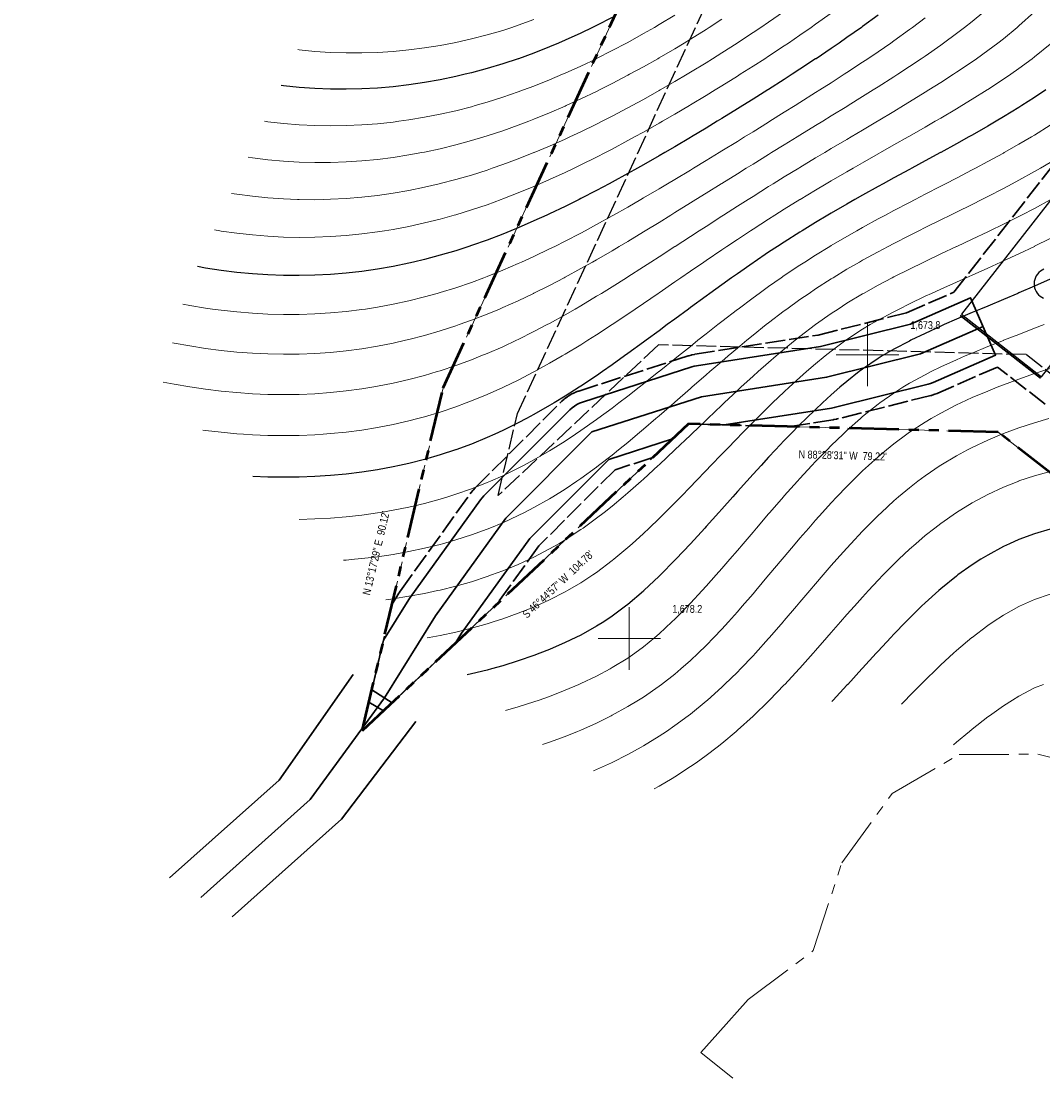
# Model space of a CAD drawing. Header units: inches. Extents: x -7927 to 9670, y -5337 to 8361.
# Tile 3 of 13: x -2231 to 904, y -2645 to 589. Entities that reach past the tile are written whole.
import ezdxf
from ezdxf.enums import TextEntityAlignment as Align

# ---------------------------------------------------------------- set-up
doc = ezdxf.new("R2010")
doc.units = ezdxf.units.IN
doc.header["$LTSCALE"] = 48
doc.header["$MEASUREMENT"] = 0
doc.linetypes.add('DASHED', pattern=[1.524, 1.27, -0.254])
doc.linetypes.add('PHANTOM', pattern=[6.35, 3.175, -0.635, 0.635, -0.635, 0.635, -0.635])
for name, color, linetype, lineweight in [('A-WALL-RETN', 7, 'CONTINUOUS', 35), ('C-PROP', 1, 'PHANTOM', 50), ('C-PROP-ADJC', 8, 'PHANTOM', 18), ('C-PROP-SETB', 8, 'DASHED', 25), ('C-ROAD', 7, 'CONTINUOUS', 35), ('C-TOPO-MAJR', 8, 'CONTINUOUS', 25), ('C-TOPO-MINR', 8, 'CONTINUOUS', 9), ('C-TOPO-SPOT', 1, 'CONTINUOUS', 18), ('L-DIST', 1, 'DASHED', 35), ('L-SITE', 7, 'CONTINUOUS', 25)]:
    doc.layers.add(name, color=color, linetype=linetype, lineweight=lineweight)
doc.styles.add('JM', font='IBMPlexSansCondensed-Regular.ttf')

msp = doc.modelspace()

# ---------------------------------------------------------------- linework, layer by layer
at = {"layer": 'A-WALL-RETN'}
msp.add_line((650.2, -315), (896, -507.1), dxfattribs=at)
at = {"layer": 'C-PROP'}
msp.add_lwpolyline([(3012.1, 4516.7), (3107.3, -2502.7), (766.6, -672.6), (-183.6, -647.3), (-1099.5, -1508.8), (-1185, -1589.3), (-936.4, -536.9), (348.3, 2247.8)], dxfattribs=at)
at = {"layer": 'C-PROP-ADJC'}
msp.add_lwpolyline([(348.3, 2247.8), (-936.4, -536.9), (-1185, -1589.3), (-1099.5, -1508.8), (-183.6, -647.3), (766.6, -672.6), (3107.3, -2502.7), (3111, -2670.5), (3126.1, -3344.5), (3170.3, -5312.6), (1408.7, -5316.5), (-1270.5, -5322.6), (-4654, -5336.1), (-4763.3, -5336.6), (-3079.2, -2749.6), (-3045.3, -2697.4), (-4152.2, -1085.1), (-4260.8, -926.9), (-3779.9, -614.3), (-3738.3, -668.7), (-3468.1, -1022.9), (-3217.9, 1391.4)], dxfattribs=at)
msp.add_lwpolyline([(2146.8, -3486.4), (1431.9, -3810.2), (1077.4, -3481.4), (891.7, -3266), (189.3, -2846.2), (-145.7, -2575.6), (-94, -2518), (-0.2, -2413.7), (198.9, -2263.3), (286.9, -1994), (441.3, -1781.2), (646.5, -1661.4), (887.6, -1660.8), (1112.8, -1715.7), (1328.3, -1838.7), (1657.1, -2108.4), (2092.8, -2934.2), (2111, -2968.7)], close=True, dxfattribs=at)
at = {"layer": 'C-PROP-SETB'}
msp.add_lwpolyline([(2773.9, 4378.8), (2860.5, -2005.1), (852.1, -434.8), (-276.1, -404.7), (-767.9, -867.4), (-708.4, -615.5), (566.2, 2147.2)], dxfattribs=at)
at = {"layer": 'C-ROAD'}
msp.add_lwpolyline([(-1037.9, -1179.9), (-821.9, -879.9), (-817.1, -873.8), (-811.9, -868.1), (-547.9, -604.1), (-541.1, -598), (-533.9, -592.5), (-526.1, -587.8), (-517.9, -583.8), (-509.4, -580.6), (-173.4, -472.6), (-166.2, -470.6), (-158.8, -469.2), (220.9, -409.8), (496.9, -340.8), (681.5, -260), (758.5, -436), (566.5, -520), (559, -522.9), (551.3, -525.1), (263.3, -597.1), (254.8, -598.8), (-74.5, -650.3), (-183.6, -647.4), (-232.3, -693.2), (-428.5, -756.3), (-670.6, -998.4), (-880.1, -1289.4), (-899.8, -1321.2), (-1092.6, -1502.5), (-1155.4, -1463.6), (-1119.4, -1311.2), (-1041.6, -1185.5)], close=True, dxfattribs=at)
for points in [[(-1116, -1488), (-960, -1236), (-744, -936), (-480, -672), (-144, -564), (240, -504), (528, -432), (720, -348)], [(-1212, -1416), (-1440, -1740), (-1776, -2040)], [(-1116, -1488), (-1344, -1800), (-1680, -2100)], [(-1020, -1560), (-1248, -1860), (-1584, -2160)]]:
    msp.add_lwpolyline(points, dxfattribs=at)
at = {"layer": 'C-TOPO-MAJR'}
for points in [[(398.2, 606.9), (350.2, 571.7), (346.9, 569.3), (302.2, 537.8), (278.6, 521.3), (254.2, 504.7), (207.6, 473.3), (206.2, 472.4), (158.2, 440.9), (134.3, 425.3), (110.2, 409.8), (62.2, 379.2), (59.3, 377.3), (14.2, 349), (-17.4, 329.3), (-33.8, 319.1), (-81.8, 289.6), (-95.5, 281.3), (-129.8, 260.4), (-175, 233.3), (-177.8, 231.6), (-225.8, 203.2), (-256.5, 185.3), (-273.8, 175.2), (-321.8, 147.6), (-340.3, 137.3), (-369.8, 120.7), (-417.8, 94.4), (-427.5, 89.3), (-465.8, 68.8), (-513.8, 44), (-519.4, 41.3), (-561.8, 20.1), (-609.8, -2.8), (-618.5, -6.7), (-657.8, -24.7), (-705.8, -45.4), (-728.8, -54.7), (-753.8, -64.9), (-801.8, -83.2), (-849.8, -100.1), (-857.7, -102.7), (-897.8, -115.8), (-945.8, -130), (-993.8, -142.7), (-1027.7, -150.7), (-1041.8, -154.1), (-1089.8, -163.9), (-1137.8, -172.3), (-1185.8, -179.3), (-1233.8, -184.7), (-1281.8, -188.7), (-1329.8, -191.2), (-1377.8, -192.3), (-1425.8, -191.9), (-1473.8, -190.2), (-1521.8, -187), (-1569.8, -182.4), (-1617.8, -176.4), (-1665.8, -169), (-1689.8, -164.6)], [(-417.8, 600), (-465.8, 575.3), (-478, 569.3), (-513.8, 552), (-561.8, 530.1), (-582.4, 521.3), (-609.8, 509.7), (-657.8, 490.7), (-705.7, 473.3), (-705.8, 473.3), (-753.8, 457.3), (-801.8, 442.8), (-849.8, 429.8), (-868.8, 425.3), (-897.8, 418.3), (-945.8, 408.3), (-993.8, 399.8), (-1041.8, 392.7), (-1089.8, 387.1), (-1137.8, 383), (-1185.8, 380.4), (-1233.8, 379.3), (-1281.8, 379.7), (-1329.8, 381.6), (-1377.8, 385.1), (-1425.8, 390.1), (-1433.4, 391.1)], [(912.2, 377.3), (878.2, 354.6), (839.2, 329.3), (830.2, 323.7), (782.2, 294.4), (760.3, 281.3), (734.2, 266.2), (686.2, 238.7), (676.7, 233.3), (638.2, 212), (590.2, 185.6), (589.7, 185.3), (542.2, 159.5), (501.3, 137.3), (494.2, 133.5), (446.2, 107.5), (413.2, 89.3), (398.2, 81.2), (350.2, 54.5), (327, 41.3), (302.2, 27.3), (254.2, -0.6), (243.9, -6.7), (206.2, -29.2), (164.6, -54.7), (158.2, -58.7), (110.2, -89.2), (89.3, -102.7), (62.2, -120.6), (17.5, -150.7), (14.2, -153), (-33.8, -186.3), (-51.5, -198.7), (-81.8, -220.5), (-118.3, -246.7), (-129.8, -255.2), (-177.8, -290.3), (-183.8, -294.7), (-225.8, -325.9), (-248.8, -342.7), (-273.8, -361.5), (-313.8, -390.7), (-321.8, -396.7), (-369.8, -431.7), (-379.8, -438.7), (-417.8, -466), (-447.9, -486.7), (-465.8, -499.3), (-513.8, -531.3), (-519.2, -534.7), (-561.8, -562.2), (-595.9, -582.7), (-609.8, -591.2), (-657.8, -618.6), (-680.6, -630.7), (-705.8, -644.2), (-753.8, -667.7), (-778.3, -678.7), (-801.8, -689.3), (-849.8, -709), (-897.8, -726.6), (-898.2, -726.7), (-945.8, -742.4), (-993.8, -756.4), (-1041.8, -768.5), (-1070, -774.7), (-1089.8, -779.1), (-1137.8, -788), (-1185.8, -795.4), (-1233.8, -801.2), (-1281.8, -805.7), (-1329.8, -808.8), (-1377.8, -810.5), (-1425.8, -811), (-1473.8, -810.2), (-1520.2, -808.2)], [(926.2, -202.8), (878.2, -224.4), (830.2, -245), (826.3, -246.7), (782.2, -265.4), (734.2, -285.5), (712.3, -294.7), (686.2, -305.7), (638.2, -326.3), (600.8, -342.7), (590.2, -347.4), (542.2, -369.7), (498.6, -390.7), (494.2, -392.9), (446.2, -418.4), (410.5, -438.7), (398.2, -446.2), (350.2, -478.9), (339.9, -486.7), (302.2, -516.8), (281, -534.7), (254.2, -558.2), (227.3, -582.7), (206.2, -602.6), (177.1, -630.7), (158.2, -649.5), (129.4, -678.7), (110.2, -698.6), (83.4, -726.7), (62.2, -749.5), (38.8, -774.7), (14.2, -801.8), (-4.9, -822.7), (-33.8, -855), (-48, -870.7), (-81.8, -908.6), (-90.9, -918.7), (-129.8, -962.1), (-134.1, -966.7), (-177.8, -1014.7), (-177.8, -1014.7), (-222.9, -1062.7), (-225.8, -1065.8), (-270, -1110.7), (-273.8, -1114.5), (-320.3, -1158.7), (-321.8, -1160.1), (-369.8, -1201.5), (-376.5, -1206.7), (-417.8, -1237.5), (-443.9, -1254.7), (-465.8, -1268.3), (-513.8, -1294.9), (-529.6, -1302.7), (-561.8, -1318.1), (-609.8, -1338.9), (-639.8, -1350.7), (-657.8, -1357.6), (-705.8, -1374.2), (-753.8, -1389.2), (-787.8, -1398.7), (-801.8, -1402.6), (-849.8, -1414.4), (-863, -1417.3)], [(926.2, -970.5), (878.2, -984.3), (830.2, -1001.9), (801.4, -1014.7), (782.2, -1023.6), (734.2, -1049.5), (712.8, -1062.7), (686.2, -1079.7), (642.9, -1110.7), (638.2, -1114.2), (590.2, -1153.1), (583.8, -1158.7), (542.2, -1196.2), (531.2, -1206.7), (494.2, -1242.8), (482.6, -1254.7), (446.2, -1292.4), (436.6, -1302.7), (398.2, -1344), (392.1, -1350.7), (350.2, -1396.6), (348.3, -1398.7), (304.6, -1446.7), (302.2, -1449.3), (260.3, -1494.7), (255.9, -1499.3)]]:
    msp.add_lwpolyline(points, dxfattribs=at)
at = {"layer": 'C-TOPO-MINR'}
for points in [[(878.2, 617.1), (830.2, 574), (824.8, 569.3), (782.2, 534.7), (765.1, 521.3), (734.2, 498.3), (699.5, 473.3), (686.2, 464.1), (638.2, 431.6), (628.8, 425.3), (590.2, 400.5), (553.8, 377.3), (542.2, 370.1), (494.2, 340.6), (475.8, 329.3), (446.2, 311.6), (398.2, 282.8), (395.7, 281.3), (350.2, 254.3), (314.9, 233.3), (302.2, 225.8), (254.2, 197.3), (234.3, 185.3), (206.2, 168.6), (158.2, 139.6), (154.4, 137.3), (110.2, 110.4), (76, 89.3), (62.2, 80.7), (14.2, 50.8), (-0.9, 41.3), (-33.8, 20.4), (-76.4, -6.7), (-81.8, -10.2), (-129.8, -41.2), (-150.9, -54.7), (-177.8, -72.3), (-224.7, -102.7), (-225.8, -103.4), (-273.8, -134.7), (-298.9, -150.7), (-321.8, -165.6), (-369.8, -196.2), (-373.9, -198.7), (-417.8, -226.4), (-451.1, -246.7), (-465.8, -255.8), (-513.8, -284.5), (-531.7, -294.7), (-561.8, -312.2), (-609.8, -338.7), (-617.6, -342.7), (-657.8, -364), (-705.8, -387.9), (-711.9, -390.7), (-753.8, -410.4), (-801.8, -431.2), (-820.5, -438.7), (-849.8, -450.5), (-897.8, -468.2), (-945.8, -484.1), (-954.4, -486.7), (-993.8, -498.5), (-1041.8, -511.2), (-1089.8, -522.3), (-1137.8, -531.8), (-1155.7, -534.7), (-1185.8, -539.7), (-1233.8, -546.1), (-1281.8, -551.1), (-1329.8, -554.5), (-1377.8, -556.6), (-1425.8, -557.3), (-1473.8, -556.6), (-1521.8, -554.6), (-1569.8, -551.2), (-1617.8, -546.6), (-1665.8, -540.8), (-1706.7, -534.7), (-1713.8, -533.7), (-1761.8, -525.3), (-1795.2, -518.7)], [(722.8, 617.3), (686.2, 587.4), (663.4, 569.3), (638.2, 550.2), (599.1, 521.3), (590.2, 515), (542.2, 481.4), (530.4, 473.3), (494.2, 449.1), (458.1, 425.3), (446.2, 417.7), (398.2, 387), (383, 377.3), (350.2, 356.8), (306, 329.3), (302.2, 327), (254.2, 297.5), (228, 281.3), (206.2, 268), (158.2, 238.6), (149.5, 233.3), (110.2, 209.2), (71.3, 185.3), (62.2, 179.7), (14.2, 150.1), (-6.6, 137.3), (-33.8, 120.4), (-81.8, 90.6), (-83.9, 89.3), (-129.8, 60.7), (-161, 41.3), (-177.8, 30.8), (-225.8, 0.9), (-238.3, -6.7), (-273.8, -28.8), (-316.3, -54.7), (-321.8, -58.1), (-369.8, -87.2), (-396, -102.7), (-417.8, -115.8), (-465.8, -143.6), (-478.5, -150.7), (-513.8, -170.8), (-561.8, -197), (-565.2, -198.7), (-609.8, -222.3), (-657.8, -246.2), (-658.8, -246.7), (-705.8, -269.2), (-753.8, -290.6), (-763.6, -294.7), (-801.8, -310.8), (-849.8, -329.4), (-887.3, -342.7), (-897.8, -346.5), (-945.8, -362.1), (-993.8, -376.1), (-1041.8, -388.5), (-1051.6, -390.7), (-1089.8, -399.4), (-1137.8, -408.8), (-1185.8, -416.6), (-1233.8, -422.9), (-1281.8, -427.7), (-1329.8, -431), (-1377.8, -432.9), (-1425.8, -433.4), (-1473.8, -432.5), (-1521.8, -430.3), (-1569.8, -426.7), (-1617.8, -421.8), (-1665.8, -415.6), (-1713.8, -408.1), (-1761.8, -399.3), (-1766.8, -398.2)], [(107.7, 617.3), (62.2, 585.7), (38.1, 569.3), (14.2, 553.3), (-33.8, 521.6), (-34.3, 521.3), (-81.8, 490.9), (-109.8, 473.3), (-129.8, 460.9), (-177.8, 431.6), (-188.3, 425.3), (-225.8, 403), (-270.2, 377.3), (-273.8, 375.2), (-321.8, 348.2), (-356.5, 329.3), (-369.8, 322), (-417.8, 296.7), (-448.2, 281.3), (-465.8, 272.4), (-513.8, 248.9), (-547.4, 233.3), (-561.8, 226.6), (-609.8, 205.2), (-657.2, 185.3), (-657.8, 185.1), (-705.8, 166), (-753.8, 148.2), (-785.7, 137.3), (-801.8, 131.7), (-849.8, 116.4), (-897.8, 102.5), (-945.8, 90), (-948.8, 89.3), (-993.8, 78.8), (-1041.8, 69), (-1089.8, 60.7), (-1137.8, 53.8), (-1185.8, 48.4), (-1233.8, 44.4), (-1281.8, 41.8), (-1304.8, 41.3), (-1329.8, 40.7), (-1377.8, 41.1), (-1383, 41.3), (-1425.8, 42.9), (-1473.8, 46.2), (-1521.8, 51), (-1569.8, 57.2), (-1586.2, 59.8)], [(542.2, 598.6), (503.5, 569.3), (494.2, 562.5), (446.2, 528), (436.8, 521.3), (398.2, 494.7), (366.7, 473.3), (350.2, 462.3), (302.2, 430.7), (294, 425.3), (254.2, 399.7), (219.3, 377.3), (206.2, 369.1), (158.2, 338.8), (143.1, 329.3), (110.2, 308.8), (66, 281.3), (62.2, 278.9), (14.2, 249.3), (-11.7, 233.3), (-33.8, 219.7), (-81.8, 190.2), (-89.9, 185.3), (-129.8, 160.9), (-168.7, 137.3), (-177.8, 131.7), (-225.8, 102.8), (-248.5, 89.3), (-273.8, 74.1), (-321.8, 45.9), (-329.8, 41.3), (-369.8, 18), (-413.5, -6.7), (-417.8, -9.2), (-465.8, -35.9), (-501, -54.7), (-513.8, -61.7), (-561.8, -86.7), (-594.1, -102.7), (-609.8, -110.6), (-657.8, -133.6), (-695.8, -150.7), (-705.8, -155.3), (-753.8, -175.8), (-801.8, -195), (-811.9, -198.7), (-849.8, -212.9), (-897.8, -229.3), (-945.8, -244.2), (-954.9, -246.7), (-993.8, -257.7), (-1041.8, -269.6), (-1089.8, -280.1), (-1137.8, -289), (-1174.6, -294.7), (-1185.8, -296.5), (-1233.8, -302.4), (-1281.8, -306.9), (-1329.8, -310), (-1377.8, -311.6), (-1425.8, -311.7), (-1473.8, -310.5), (-1521.8, -307.8), (-1569.8, -303.8), (-1617.8, -298.4), (-1644.5, -294.7), (-1665.8, -291.7), (-1713.8, -283.7), (-1735.3, -279.5)], [(254.2, 613.2), (206.2, 578.9), (192.6, 569.3), (158.2, 545.6), (122.6, 521.3), (110.2, 513), (62.2, 481.2), (50.1, 473.3), (14.2, 450.1), (-24.7, 425.3), (-33.8, 419.5), (-81.8, 389.6), (-101.8, 377.3), (-129.8, 360.2), (-177.8, 331.3), (-181.1, 329.3), (-225.8, 303), (-263.3, 281.3), (-273.8, 275.2), (-321.8, 248.2), (-348.9, 233.3), (-369.8, 221.8), (-417.8, 196.1), (-438.7, 185.3), (-465.8, 171.2), (-513.8, 147.3), (-534.7, 137.3), (-561.8, 124.2), (-609.8, 102.2), (-639.5, 89.3), (-657.8, 81.3), (-705.8, 61.4), (-753.8, 42.8), (-758.1, 41.3), (-801.8, 25.4), (-849.8, 9.3), (-897.8, -5.4), (-902.6, -6.7), (-945.8, -18.8), (-993.8, -30.8), (-1041.8, -41.4), (-1089.8, -50.5), (-1116.1, -54.7), (-1137.8, -58.2), (-1185.8, -64.5), (-1233.8, -69.3), (-1281.8, -72.6), (-1329.8, -74.5), (-1377.8, -74.9), (-1425.8, -73.9), (-1473.8, -71.4), (-1521.8, -67.5), (-1569.8, -62.1), (-1617.8, -55.4), (-1621.7, -54.7), (-1637.8, -52)], [(-81.8, 594.3), (-120.3, 569.3), (-129.8, 563.2), (-177.8, 533.2), (-197.2, 521.3), (-225.8, 504), (-273.8, 475.8), (-278.2, 473.3), (-321.8, 448.6), (-364.3, 425.3), (-369.8, 422.3), (-417.8, 397.1), (-457, 377.3), (-465.8, 372.9), (-513.8, 349.8), (-558.6, 329.3), (-561.8, 327.8), (-609.8, 307), (-657.8, 287.4), (-673.9, 281.3), (-705.8, 269.1), (-753.8, 252), (-801.8, 236.2), (-811.6, 233.3), (-849.8, 221.8), (-897.8, 208.7), (-945.8, 197), (-993.8, 186.7), (-1001.4, 185.3), (-1041.8, 177.8), (-1089.8, 170.3), (-1137.8, 164.3), (-1185.8, 159.7), (-1233.8, 156.6), (-1281.8, 154.9), (-1329.8, 154.7), (-1377.8, 156), (-1425.8, 158.8), (-1473.8, 163.1), (-1521.8, 168.8), (-1535, 170.8)], [(-225.8, 606.8), (-273.8, 577.9), (-288.5, 569.3), (-321.8, 550.1), (-369.8, 523.4), (-373.7, 521.3), (-417.8, 497.9), (-465.8, 473.6), (-466.4, 473.3), (-513.8, 450.5), (-561.8, 428.7), (-569.8, 425.3), (-609.8, 408.2), (-657.8, 389.1), (-689.6, 377.3), (-705.8, 371.3), (-753.8, 354.8), (-801.8, 339.7), (-838.4, 329.3), (-849.8, 326), (-897.8, 313.7), (-945.8, 302.9), (-993.8, 293.4), (-1041.8, 285.5), (-1072.3, 281.3), (-1089.8, 278.9), (-1137.8, 273.8), (-1185.8, 270.2), (-1233.8, 268), (-1281.8, 267.4), (-1329.8, 268.2), (-1377.8, 270.5), (-1425.8, 274.3), (-1473.8, 279.6), (-1484.1, 281.1)], [(-657.8, 593.1), (-705.8, 575.8), (-725.8, 569.3), (-753.8, 560.2), (-801.8, 546.3), (-849.8, 534), (-897.8, 523.2), (-907.7, 521.3), (-945.8, 514), (-993.8, 506.4), (-1041.8, 500.3), (-1089.8, 495.7), (-1137.8, 492.7), (-1185.8, 491.2), (-1233.8, 491.2), (-1281.8, 492.7), (-1329.8, 495.8), (-1377.8, 500.5), (-1382.6, 501.1)], [(926.2, 517.9), (878.2, 478.8), (871.1, 473.3), (830.2, 443.3), (804.7, 425.3), (782.2, 410.1), (734.2, 378.6), (732.2, 377.3), (686.2, 348.7), (654.6, 329.3), (638.2, 319.5), (590.2, 291.2), (573.4, 281.3), (542.2, 263.4), (494.2, 235.8), (489.9, 233.3), (446.2, 208.6), (405.4, 185.3), (398.2, 181.2), (350.2, 153.9), (321.5, 137.3), (302.2, 126.2), (254.2, 98.2), (239.1, 89.3), (206.2, 69.8), (159, 41.3), (158.2, 40.8), (110.2, 11.2), (81.6, -6.7), (62.2, -19), (14.2, -49.8), (6.7, -54.7), (-33.8, -81.4), (-66, -102.7), (-81.8, -113.4), (-129.8, -145.9), (-137, -150.7), (-177.8, -178.8), (-207, -198.7), (-225.8, -211.8), (-273.8, -244.9), (-276.5, -246.7), (-321.8, -277.9), (-346.9, -294.7), (-369.8, -310.5), (-417.8, -342.4), (-418.2, -342.7), (-465.8, -373.8), (-492.7, -390.7), (-513.8, -404.2), (-561.8, -433.3), (-571.1, -438.7), (-609.8, -461.3), (-656.1, -486.7), (-657.8, -487.7), (-705.8, -512.7), (-751.6, -534.7), (-753.8, -535.7), (-801.8, -557.3), (-849.8, -576.9), (-865.4, -582.7), (-897.8, -594.8), (-945.8, -611), (-993.8, -625.3), (-1014.5, -630.7), (-1041.8, -637.9), (-1089.8, -648.9), (-1137.8, -658.3), (-1185.8, -666), (-1233.8, -672.3), (-1281.8, -677.1), (-1304.7, -678.7), (-1329.8, -680.5), (-1377.8, -682.5), (-1425.8, -683.1), (-1473.8, -682.5), (-1521.8, -680.5), (-1549, -678.7), (-1569.8, -677.3), (-1617.8, -672.9), (-1665.8, -667.3), (-1673.4, -666.2)], [(926.2, 268.9), (878.2, 239.1), (868.4, 233.3), (830.2, 210.9), (785, 185.3), (782.2, 183.8), (734.2, 157.6), (696.3, 137.3), (686.2, 132), (638.2, 106.9), (604.4, 89.3), (590.2, 82), (542.2, 57.2), (511.6, 41.3), (494.2, 32.3), (446.2, 7.2), (420.3, -6.7), (398.2, -18.5), (350.2, -44.8), (332.7, -54.7), (302.2, -72), (254.2, -100.2), (250, -102.7), (206.2, -129.6), (173, -150.7), (158.2, -160.3), (110.2, -192.4), (100.9, -198.7), (62.2, -225.9), (33.1, -246.7), (14.2, -260.7), (-31.5, -294.7), (-33.8, -296.5), (-81.8, -333.5), (-93.8, -342.7), (-129.8, -371.3), (-154.6, -390.7), (-177.8, -409.5), (-214.6, -438.7), (-225.8, -447.9), (-273.8, -486.3), (-274.3, -486.7), (-321.8, -524.6), (-335, -534.7), (-369.8, -562.2), (-397, -582.7), (-417.8, -598.7), (-461.5, -630.7), (-465.8, -633.9), (-513.8, -667.8), (-530.4, -678.7), (-561.8, -699.8), (-605.2, -726.7), (-609.8, -729.6), (-657.8, -757.5), (-690.3, -774.7), (-705.8, -783), (-753.8, -806.3), (-791.2, -822.7), (-801.8, -827.3), (-849.8, -846.3), (-897.8, -863.2), (-922, -870.7), (-945.8, -878.1), (-993.8, -891.2), (-1041.8, -902.6), (-1089.8, -912.3), (-1127.7, -918.7), (-1137.8, -920.4), (-1185.8, -927.1), (-1233.8, -932.4), (-1281.8, -936.3), (-1329.8, -938.9), (-1377.7, -940.3)], [(926.2, 154.9), (896.1, 137.3), (878.2, 126.9), (830.2, 100.4), (809.5, 89.3), (782.2, 74.9), (734.2, 50.3), (716.5, 41.3), (686.2, 26.2), (638.2, 2.4), (619.8, -6.7), (590.2, -21.2), (542.2, -45), (522.8, -54.7), (494.2, -69), (446.2, -93.6), (428.9, -102.7), (398.2, -118.9), (350.2, -145.2), (340.7, -150.7), (302.2, -172.9), (259.7, -198.7), (254.2, -202.1), (206.2, -233.1), (186, -246.7), (158.2, -266), (118.2, -294.7), (110.2, -300.6), (62.2, -337.2), (55, -342.7), (14.2, -375.4), (-4.8, -390.7), (-33.8, -415), (-62.3, -438.7), (-81.8, -455.5), (-118.3, -486.7), (-129.8, -496.9), (-173.4, -534.7), (-177.8, -538.7), (-225.8, -580.7), (-228.2, -582.7), (-273.8, -622.5), (-283.5, -630.7), (-321.8, -663.8), (-339.9, -678.7), (-369.8, -704), (-398.1, -726.7), (-417.8, -742.7), (-459.4, -774.7), (-465.8, -779.6), (-513.8, -814.5), (-525.9, -822.7), (-561.8, -847), (-600, -870.7), (-609.8, -876.8), (-657.8, -904), (-686.5, -918.7), (-705.8, -928.6), (-753.8, -950.6), (-792.9, -966.7), (-801.8, -970.3), (-849.8, -987.8), (-897.8, -1003.3), (-938.2, -1014.7), (-945.8, -1016.8), (-993.8, -1028.7), (-1041.8, -1038.9), (-1089.8, -1047.5), (-1137.8, -1054.7), (-1185.8, -1060.6), (-1208.5, -1062.7), (-1233.8, -1065.1), (-1242.4, -1065.7)], [(926.2, 40.3), (878.2, 14), (838.3, -6.7), (830.2, -10.9), (782.2, -34.8), (740.9, -54.7), (734.2, -57.9), (686.2, -80.7), (639.2, -102.7), (638.2, -103.1), (590.2, -125.8), (542.2, -148.6), (537.8, -150.7), (494.2, -172), (446.2, -196.2), (441.4, -198.7), (398.2, -221.6), (353.1, -246.7), (350.2, -248.4), (302.2, -277.3), (275.1, -294.7), (254.2, -308.6), (206.2, -342.3), (205.6, -342.7), (158.2, -378.9), (143.2, -390.7), (110.2, -417.8), (85.1, -438.7), (62.2, -458.7), (30.1, -486.7), (14.2, -501.2), (-22.8, -534.7), (-33.8, -545.1), (-74.2, -582.7), (-81.8, -590), (-124.8, -630.7), (-129.8, -635.6), (-175, -678.7), (-177.8, -681.4), (-225.3, -726.7), (-225.8, -727.2), (-273.8, -772.4), (-276.4, -774.7), (-321.8, -816.5), (-328.9, -822.7), (-369.8, -858.9), (-383.9, -870.7), (-417.8, -899.2), (-442.7, -918.7), (-465.8, -936.8), (-507.3, -966.7), (-513.8, -971.4), (-561.8, -1002.8), (-581.9, -1014.7), (-609.8, -1031), (-657.8, -1056.1), (-671.7, -1062.7), (-705.8, -1078.5), (-753.8, -1098.3), (-787.6, -1110.7), (-801.8, -1115.8), (-849.8, -1131.3), (-897.8, -1145), (-945.8, -1156.9), (-954.1, -1158.7), (-993.8, -1167.3), (-1041.8, -1176.2), (-1089.8, -1183.7), (-1112, -1186.5)], [(926.2, -78.3), (878.2, -102.3), (877.4, -102.7), (830.2, -125.4), (782.2, -147.4), (775, -150.7), (734.2, -169.1), (686.2, -190.5), (667.8, -198.7), (638.2, -211.9), (590.2, -233.6), (561.6, -246.7), (542.2, -255.7), (494.2, -278.8), (462.3, -294.7), (446.2, -302.9), (398.2, -328.7), (374.1, -342.7), (350.2, -357), (302.2, -388.5), (299.1, -390.7), (254.2, -424.3), (235.8, -438.7), (206.2, -463.3), (178.6, -486.7), (158.2, -504.9), (125.2, -534.7), (110.2, -548.9), (74.5, -582.7), (62.2, -594.8), (25.6, -630.7), (14.2, -642.3), (-22, -678.7), (-33.8, -691), (-68.6, -726.7), (-81.8, -740.5), (-114.9, -774.7), (-129.8, -790.5), (-161, -822.7), (-177.8, -840.3), (-207.6, -870.7), (-225.8, -889.5), (-255.1, -918.7), (-273.8, -937.4), (-304.4, -966.7), (-321.8, -983.4), (-356.5, -1014.7), (-369.8, -1026.7), (-413, -1062.7), (-417.8, -1066.6), (-465.8, -1102.7), (-477.6, -1110.7), (-513.8, -1134.7), (-554.7, -1158.7), (-561.8, -1162.7), (-609.8, -1187.4), (-652.3, -1206.7), (-657.8, -1209.1), (-705.8, -1228.4), (-753.8, -1245.5), (-782.7, -1254.7), (-801.8, -1260.7), (-849.8, -1274.1), (-897.8, -1286), (-945.8, -1296.4), (-979.2, -1302.7), (-985.4, -1303.9)], [(907.3, -342.7), (878.2, -354), (830.2, -372.5), (782.8, -390.7), (782.2, -390.9), (734.2, -410.1), (686.2, -429.7), (665.1, -438.7), (638.2, -450.4), (590.2, -472.5), (560.9, -486.7), (542.2, -496.2), (494.2, -522.6), (474.1, -534.7), (446.2, -552.5), (403.2, -582.7), (398.2, -586.4), (350.2, -625), (343.6, -630.7), (302.2, -667.7), (290.5, -678.7), (254.2, -713.9), (241.4, -726.7), (206.2, -763), (195.1, -774.7), (158.2, -814.5), (150.7, -822.7), (110.2, -868), (107.9, -870.7), (66, -918.7), (62.2, -923.2), (24.8, -966.7), (14.2, -979.2), (-16.2, -1014.7), (-33.8, -1035.4), (-57.3, -1062.7), (-81.8, -1091), (-99.1, -1110.7), (-129.8, -1145.3), (-142, -1158.7), (-177.8, -1197.3), (-186.8, -1206.7), (-225.8, -1246.3), (-234.5, -1254.7), (-273.8, -1291.3), (-286.9, -1302.7), (-321.8, -1331.3), (-348.2, -1350.7), (-369.8, -1365.7), (-417.8, -1395), (-424.5, -1398.7), (-465.8, -1420.7), (-513.8, -1443.8), (-520.3, -1446.7), (-561.8, -1464.5), (-609.8, -1483.2), (-642.3, -1494.7), (-657.8, -1500.1), (-705.8, -1515.3), (-745.2, -1526.5)], [(926.2, -477.2), (897.6, -486.7), (878.2, -493.1), (830.2, -509.8), (782.2, -527.4), (763.3, -534.7), (734.2, -546.3), (686.2, -566.7), (651.3, -582.7), (638.2, -588.9), (590.2, -613.8), (560.4, -630.7), (542.2, -641.5), (494.2, -672.9), (486, -678.7), (446.2, -708.4), (423.5, -726.7), (398.2, -748), (368.4, -774.7), (350.2, -791.6), (318.4, -822.7), (302.2, -838.9), (271.8, -870.7), (254.2, -889.5), (227.6, -918.7), (206.2, -942.7), (185.2, -966.7), (158.2, -998), (144, -1014.7), (110.2, -1054.6), (103.4, -1062.7), (63, -1110.7), (62.2, -1111.7), (22.5, -1158.7), (14.2, -1168.4), (-18.8, -1206.7), (-33.8, -1223.8), (-61.5, -1254.7), (-81.8, -1276.8), (-106.3, -1302.7), (-129.8, -1326.7), (-154.3, -1350.7), (-177.8, -1372.8), (-207, -1398.7), (-225.8, -1414.6), (-266.7, -1446.7), (-273.8, -1452), (-321.8, -1485.2), (-337, -1494.7), (-369.8, -1514.7), (-417.8, -1541.2), (-420.8, -1542.7), (-465.8, -1564.9), (-513.8, -1586.4), (-524.4, -1590.7), (-561.8, -1605.8), (-609.8, -1623.3), (-631.4, -1630.5)], [(922, -630.7), (878.2, -643.6), (830.2, -659.4), (782.2, -676.9), (777.9, -678.7), (734.2, -697), (686.2, -719.4), (672.2, -726.7), (638.2, -745), (590.2, -773.6), (588.5, -774.7), (542.2, -806.3), (520.2, -822.7), (494.2, -842.9), (461, -870.7), (446.2, -883.5), (408.1, -918.7), (398.2, -928.1), (359.7, -966.7), (350.2, -976.4), (314.4, -1014.7), (302.2, -1028), (271.3, -1062.7), (254.2, -1082), (229.5, -1110.7), (206.2, -1137.8), (188.5, -1158.7), (158.2, -1194.4), (147.8, -1206.7), (110.2, -1250.6), (106.7, -1254.7), (64.9, -1302.7), (62.2, -1305.7), (21.6, -1350.7), (14.2, -1358.6), (-24, -1398.7), (-33.8, -1408.6), (-72.8, -1446.7), (-81.8, -1455.2), (-125.8, -1494.7), (-129.8, -1498.1), (-177.8, -1537.4), (-184.8, -1542.7), (-225.8, -1573), (-251.7, -1590.7), (-273.8, -1605.4), (-321.8, -1634.8), (-328.7, -1638.7), (-369.8, -1661.5), (-417.8, -1685.7), (-420, -1686.7), (-465.8, -1707.7), (-475, -1711.6)], [(926.2, -793.3), (878.2, -806.5), (830.2, -822.4), (829.5, -822.7), (782.2, -841.6), (734.2, -863.7), (720.9, -870.7), (686.2, -889.5), (638.4, -918.7), (638.2, -918.8), (590.2, -952.5), (571.7, -966.7), (542.2, -990.1), (513.6, -1014.7), (494.2, -1031.8), (461.5, -1062.7), (446.2, -1077.5), (413.5, -1110.7), (398.2, -1126.6), (368.4, -1158.7), (350.2, -1178.6), (325.2, -1206.7), (302.2, -1232.5), (282.9, -1254.7), (254.2, -1287.5), (241, -1302.7), (206.2, -1342.3), (198.9, -1350.7), (158.2, -1396.2), (155.9, -1398.7), (111.6, -1446.7), (110.2, -1448.1), (65.1, -1494.7), (62.2, -1497.5), (15.6, -1542.7), (14.2, -1544), (-33.8, -1587.3), (-37.7, -1590.7), (-81.8, -1627.5), (-96, -1638.7), (-129.8, -1664.5), (-160.7, -1686.7), (-177.8, -1698.6), (-225.8, -1729.9), (-233.7, -1734.7), (-273.8, -1758.7), (-288.9, -1767)], [(926.2, -1169.6), (878.2, -1186.1), (831.8, -1206.7), (830.2, -1207.4), (782.2, -1234.5), (751, -1254.7), (734.2, -1266.1), (686.2, -1302.2), (685.6, -1302.7), (638.2, -1342.7), (629.4, -1350.7), (590.2, -1386.7), (577.9, -1398.7), (542.2, -1433.4), (529.1, -1446.7), (494.2, -1481.8), (481.8, -1494.7), (469.9, -1506.8)], [(905.3, -1446.7), (878.2, -1457.4), (830.2, -1482.3), (810.3, -1494.7), (782.2, -1512.3), (739.3, -1542.7), (734.2, -1546.3), (686.2, -1583.8), (678, -1590.7), (638.2, -1623.6), (629.2, -1631.4)]]:
    msp.add_lwpolyline(points, dxfattribs=at)
at = {"layer": 'C-TOPO-SPOT'}
for p, q in [((365.3, -531.3), (365.3, -339.3)), ((269.3, -435.3), (461.3, -435.3)), ((-365.3, -1402), (-365.3, -1210)), ((-461.3, -1306), (-269.3, -1306))]:
    msp.add_line(p, q, dxfattribs=at)
at = {"layer": 'L-DIST'}
msp.add_lwpolyline([(910, -586.6), (764.3, -472.7), (580.9, -552.9), (579.5, -553.5), (572, -556.4), (569.2, -557.4), (561.5, -559.7), (560, -560.1), (272, -632.1), (270.4, -632.4), (262, -634.1), (260.4, -634.4), (125.4, -655.5), (-183.6, -647.3), (-293.6, -750.7), (-409.2, -787.9), (-643.1, -1021.8), (-771.9, -1200.7), (-1099.5, -1508.8), (-1119.8, -1528), (-1164.1, -1500.6), (-1093.1, -1200.3), (-1072.2, -1166.5), (-1071.6, -1165.5), (-1067.8, -1159.9), (-1067.1, -1158.9), (-851.1, -858.9), (-850.3, -857.7), (-845.5, -851.6), (-843.6, -849.4), (-838.3, -843.7), (-837.3, -842.7), (-573.3, -578.7), (-572.1, -577.5), (-565.4, -571.4), (-562.7, -569.2), (-555.4, -563.7), (-552.6, -561.8), (-544.9, -557.1), (-541.9, -555.4), (-533.7, -551.4), (-530.5, -550.1), (-522, -546.9), (-520.4, -546.3), (-184.4, -438.3), (-183, -437.9), (-175.8, -435.9), (-173.1, -435.3), (-165.8, -433.8), (-164.4, -433.6), (213.8, -374.5), (485.2, -306.6), (630.1, -243.2), (939.3, 152.1)], dxfattribs=at)
at = {"layer": 'L-SITE'}
msp.add_lwpolyline([(653.9, -310.2), (899.7, -502.4), (1195.4, -124.3), (949.6, 67.9)], close=True, dxfattribs=at)
msp.add_lwpolyline([(906.7, -172.8), (901, -175.5), (895.8, -178.9), (891, -183), (886.8, -187.7), (883.3, -192.9), (880.5, -198.5), (878.4, -204.4), (877.1, -210.6), (876.6, -216.8), (877, -223.1), (878.2, -229.3), (880.1, -235.2), (882.8, -240.9), (886.3, -246.1), (890.4, -250.9), (895.1, -255.1), (900.3, -258.6), (905.9, -261.4)], dxfattribs=at)

# ---------------------------------------------------------------- texts
at = {"layer": 'C-PROP', "style": 'JM'}
for s, rotation, p in [('N 88°28\'31" W  79.22\'', 358.4753, (289.3, -743.9)), ('N 13°17\'29" E  90.12\'', 76.7086, (-1142.5, -1043.8)), ('S 46°44\'57" W  104.78\'', 43.2509, (-584, -1139.2))]:
    msp.add_text(s, height=24, rotation=rotation, dxfattribs=at).set_placement(p, align=Align.MIDDLE_CENTER)
at = {"layer": 'C-TOPO-SPOT', "style": 'JM'}
for s, p in [('1,673.8', (497.3, -363.3)), ('1,678.2', (-233.3, -1234))]:
    msp.add_text(s, height=24, dxfattribs=at).set_placement(p, align=Align.BOTTOM_LEFT)

doc.saveas('drawing.dxf')
